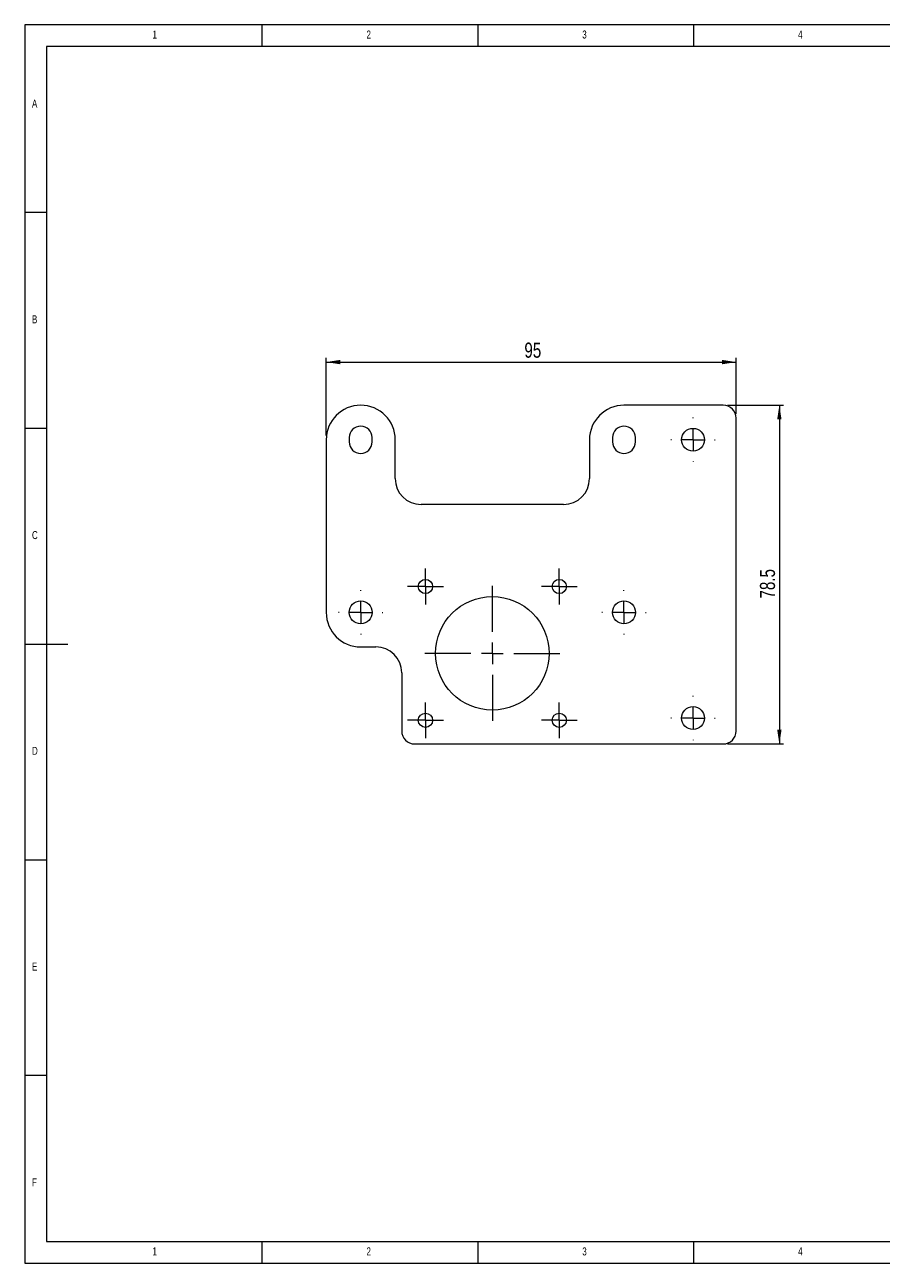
# Model space of a CAD drawing. Header units: millimetres. Extents: x 5 to 415, y 5 to 292.
# Tile 1 of 2: x 5 to 203, y 5 to 292. Entities that reach past the tile are written whole.
import ezdxf

# ---------------------------------------------------------------- set-up
doc = ezdxf.new("R2010")
doc.units = ezdxf.units.MM
doc.styles.add('SLDTEXTSTYLE0', font='TXT', dxfattribs={"width": 0.75})
doc.dimstyles.new('SLDDIMSTYLE0', dxfattribs={"dimtxt": 3.5, "dimasz": 3.302, "dimexe": 0, "dimexo": 0.0625, "dimgap": 0.875, "dimtad": 1, "dimtoh": 1, "dimrnd": 1e-09, "dimzin": 12, "dimdsep": 46, "dimtxsty": 'SLDTEXTSTYLE0', "dimsah": 1, "dimcen": 0.09, "dimadec": 0, "dimazin": 0, "dimtfac": 1, "dimtofl": 0, "dimtmove": 0, "dimatfit": 3, "dimfxl": 1, "dimfrac": 2, "dimtolj": 1, "dimtzin": 12, "dimarcsym": 0})
doc.dimstyles.new('SLDDIMSTYLE1', dxfattribs={"dimtxt": 3.5, "dimasz": 3.302, "dimexe": 0, "dimexo": 0.0625, "dimgap": 0.875, "dimtad": 1, "dimtoh": 1, "dimdec": 1, "dimrnd": 1e-09, "dimzin": 12, "dimdsep": 46, "dimtxsty": 'SLDTEXTSTYLE0', "dimsah": 1, "dimcen": 0.09, "dimadec": 0, "dimazin": 0, "dimtfac": 1, "dimtofl": 0, "dimtmove": 0, "dimatfit": 3, "dimfxl": 1, "dimfrac": 2, "dimtolj": 1, "dimtzin": 12, "dimarcsym": 0})

# ---------------------------------------------------------------- blocks, each defined once
blk = doc.blocks.new('*D1')
at = {"color": 7, "linetype": 'Continuous', "lineweight": 0}
for p, q in [((74.83, 196.83), (74.83, 214.83)), ((74.83, 213.83), (169.83, 213.83)), ((169.83, 201.83), (169.83, 214.83))]:
    blk.add_line(p, q, dxfattribs=at)
for points in [[(74.83, 213.83), (78.14, 213.32), (78.14, 214.34)], [(169.83, 213.83), (166.53, 214.34), (166.53, 213.32)]]:
    blk.add_solid(points, dxfattribs=at)
at = {"color": 7, "linetype": 'Continuous', "lineweight": 0, "insert": (120.76, 218.34), "char_height": 3.5, "attachment_point": 1, "style": 'SLDTEXTSTYLE0'}
blk.add_mtext('95', dxfattribs=at)
blk = doc.blocks.new('*D2')
at = {"color": 7, "linetype": 'Continuous', "lineweight": 0}
for p, q in [((167.83, 203.83), (180.83, 203.83)), ((179.83, 203.83), (179.83, 125.33)), ((167.83, 125.33), (180.83, 125.33))]:
    blk.add_line(p, q, dxfattribs=at)
for points in [[(179.83, 203.83), (179.33, 200.53), (180.34, 200.53)], [(179.83, 125.33), (180.34, 128.63), (179.33, 128.63)]]:
    blk.add_solid(points, dxfattribs=at)
at = {"color": 7, "linetype": 'Continuous', "lineweight": 0, "insert": (175.32, 159.04), "char_height": 3.5, "attachment_point": 1, "rotation": 90, "style": 'SLDTEXTSTYLE0'}
blk.add_mtext('78.5', dxfattribs=at)
blk = doc.blocks.new('SW_CENTERMARKSYMBOL_0')
at = {"color": 0, "linetype": 'Continuous', "lineweight": 0}
for p, q in [((0, 5), (0, 5.15)), ((-5, 0), (-5.15, 0)), ((0, 0), (-2.5, 0)), ((0, 0), (0, 2.5)), ((0, 0), (0, -2.5)), ((0, 0), (2.5, 0)), ((5, 0), (5.15, 0)), ((0, -5), (0, -5.15))]:
    blk.add_line(p, q, dxfattribs=at)
blk = doc.blocks.new('SW_CENTERMARKSYMBOL_1')
at = {"color": 0, "linetype": 'Continuous', "lineweight": 0}
for p, q in [((0, 2.5), (0, 4.15)), ((-2.5, 0), (-4.15, 0)), ((0, 0), (-2.5, 0)), ((0, 0), (0, 2.5)), ((0, 0), (0, -2.5)), ((0, 0), (2.5, 0)), ((2.5, 0), (4.15, 0)), ((0, -2.5), (0, -4.15))]:
    blk.add_line(p, q, dxfattribs=at)
blk = doc.blocks.new('SW_CENTERMARKSYMBOL_2')
at = {"color": 0, "linetype": 'Continuous', "lineweight": 0}
for p, q in [((0, 5), (0, 15.65)), ((-5, 0), (-15.65, 0)), ((0, 0), (-2.5, 0)), ((0, 0), (0, 2.5)), ((0, 0), (0, -2.5)), ((0, 0), (2.5, 0)), ((5, 0), (15.65, 0)), ((0, -5), (0, -15.65))]:
    blk.add_line(p, q, dxfattribs=at)
blk = doc.blocks.new('SW_CENTERMARKSYMBOL_3')
at = {"color": 0, "linetype": 'Continuous', "lineweight": 0}
for p, q in [((0, 2.5), (0, 4.15)), ((-2.5, 0), (-4.15, 0)), ((0, 0), (-2.5, 0)), ((0, 0), (0, 2.5)), ((0, 0), (0, -2.5)), ((0, 0), (2.5, 0)), ((2.5, 0), (4.15, 0)), ((0, -2.5), (0, -4.15))]:
    blk.add_line(p, q, dxfattribs=at)
blk = doc.blocks.new('SW_CENTERMARKSYMBOL_4')
at = {"color": 0, "linetype": 'Continuous', "lineweight": 0}
for p, q in [((0, 2.5), (0, 4.15)), ((-2.5, 0), (-4.15, 0)), ((0, 0), (-2.5, 0)), ((0, 0), (0, 2.5)), ((0, 0), (0, -2.5)), ((0, 0), (2.5, 0)), ((2.5, 0), (4.15, 0)), ((0, -2.5), (0, -4.15))]:
    blk.add_line(p, q, dxfattribs=at)
blk = doc.blocks.new('SW_CENTERMARKSYMBOL_5')
at = {"color": 0, "linetype": 'Continuous', "lineweight": 0}
for p, q in [((0, 2.5), (0, 4.15)), ((-2.5, 0), (-4.15, 0)), ((0, 0), (-2.5, 0)), ((0, 0), (0, 2.5)), ((0, 0), (0, -2.5)), ((0, 0), (2.5, 0)), ((2.5, 0), (4.15, 0)), ((0, -2.5), (0, -4.15))]:
    blk.add_line(p, q, dxfattribs=at)
blk = doc.blocks.new('SW_CENTERMARKSYMBOL_6')
at = {"color": 0, "linetype": 'Continuous', "lineweight": 0}
for p, q in [((0, 5), (0, 5.15)), ((-5, 0), (-5.15, 0)), ((0, 0), (-2.5, 0)), ((0, 0), (0, 2.5)), ((0, 0), (0, -2.5)), ((0, 0), (2.5, 0)), ((5, 0), (5.15, 0)), ((0, -5), (0, -5.15))]:
    blk.add_line(p, q, dxfattribs=at)
blk = doc.blocks.new('SW_CENTERMARKSYMBOL_7')
at = {"color": 0, "linetype": 'Continuous', "lineweight": 0}
for p, q in [((0, 5), (0, 5.15)), ((-5, 0), (-5.15, 0)), ((0, 0), (-2.5, 0)), ((0, 0), (0, 2.5)), ((0, 0), (0, -2.5)), ((0, 0), (2.5, 0)), ((5, 0), (5.15, 0)), ((0, -5), (0, -5.15))]:
    blk.add_line(p, q, dxfattribs=at)
blk = doc.blocks.new('SW_CENTERMARKSYMBOL_8')
at = {"color": 0, "linetype": 'Continuous', "lineweight": 0}
for p, q in [((0, 5), (0, 5.15)), ((-5, 0), (-5.15, 0)), ((0, 0), (-2.5, 0)), ((0, 0), (0, 2.5)), ((0, 0), (0, -2.5)), ((0, 0), (2.5, 0)), ((5, 0), (5.15, 0)), ((0, -5), (0, -5.15))]:
    blk.add_line(p, q, dxfattribs=at)

msp = doc.modelspace()

# ---------------------------------------------------------------- linework, layer by layer
at = {"color": 7, "linetype": 'Continuous', "lineweight": 0}
for p, q in [((415, 292), (5, 292)), ((5, 292), (5, 5)), ((60, 287), (60, 292)), ((110, 292), (110, 287)), ((160, 287), (160, 292)), ((410, 287), (10, 287)), ((10, 287), (10, 10)), ((10, 248.5), (5, 248.5)), ((5, 198.5), (10, 198.5)), ((5, 148.5), (15, 148.5)), ((5, 98.5), (10, 98.5)), ((10, 48.5), (5, 48.5)), ((10, 10), (210, 10)), ((60, 5), (60, 10)), ((110, 10), (110, 5)), ((160, 5), (160, 10)), ((5, 5), (415, 5))]:
    msp.add_line(p, q, dxfattribs=at)
at = {"color": 7, "linetype": 'Continuous', "lineweight": 15}
for p, q in [((166.834, 203.828), (143.834, 203.828)), ((169.834, 128.328), (169.834, 200.828)), ((74.834, 195.828), (74.834, 155.828)), ((80.184, 196.328), (80.184, 195.328)), ((85.484, 195.328), (85.484, 196.328)), ((90.834, 186.828), (90.834, 195.828)), ((135.834, 195.828), (135.834, 186.828)), ((141.184, 196.328), (141.184, 195.328)), ((146.484, 195.328), (146.484, 196.328)), ((129.834, 180.828), (96.834, 180.828)), ((82.834, 147.828), (86.334, 147.828)), ((92.334, 141.828), (92.334, 128.328)), ((95.334, 125.328), (166.834, 125.328))]:
    msp.add_line(p, q, dxfattribs=at)
for centre, radius in [((159.834, 195.828), 2.65), ((97.834, 161.828), 1.65), ((128.834, 161.828), 1.65), ((82.834, 155.828), 2.65), ((113.334, 146.328), 13.15), ((143.834, 155.828), 2.65), ((97.834, 130.828), 1.65), ((128.834, 130.828), 1.65), ((159.834, 131.328), 2.65)]:
    msp.add_circle(centre, radius, dxfattribs=at)
for centre, radius, start, end in [((82.834, 195.828), 8, 0, 180), ((143.834, 195.828), 8, 90, 180), ((166.834, 200.828), 3, 0, 90), ((82.834, 196.328), 2.65, 0, 180), ((143.834, 196.328), 2.65, 0, 180), ((82.834, 195.328), 2.65, 180, 0), ((143.834, 195.328), 2.65, 180, 0), ((96.834, 186.828), 6, 180, 270), ((129.834, 186.828), 6, 270, 0), ((82.834, 155.828), 8, 180, 270), ((86.334, 141.828), 6, 0, 90), ((95.334, 128.328), 3, 180, 270), ((166.834, 128.328), 3, 270, 0)]:
    msp.add_arc(centre, radius, start, end, dxfattribs=at)

# ---------------------------------------------------------------- block references
at = {"color": 7, "linetype": 'Continuous', "lineweight": 0}
for name, p in [('SW_CENTERMARKSYMBOL_8', (159.834, 195.828)), ('SW_CENTERMARKSYMBOL_1', (97.834, 161.828)), ('SW_CENTERMARKSYMBOL_5', (128.834, 161.828)), ('SW_CENTERMARKSYMBOL_0', (82.834, 155.828)), ('SW_CENTERMARKSYMBOL_2', (113.334, 146.328)), ('SW_CENTERMARKSYMBOL_6', (143.834, 155.828)), ('SW_CENTERMARKSYMBOL_3', (97.834, 130.828)), ('SW_CENTERMARKSYMBOL_4', (128.834, 130.828)), ('SW_CENTERMARKSYMBOL_7', (159.834, 131.328))]:
    msp.add_blockref(name, p, dxfattribs=at)

# ---------------------------------------------------------------- texts
at = {"color": 7, "linetype": 'Continuous', "lineweight": 0, "char_height": 1.852, "attachment_point": 1, "style": 'SLDTEXTSTYLE0'}
for s, insert in [('1', (34.583, 290.668)), ('2', (84.167, 290.668)), ('3', (134.167, 290.668)), ('4', (184.167, 290.668)), ('A', (6.667, 274.668)), ('B', (6.667, 224.668)), ('C', (6.667, 174.668)), ('D', (6.667, 124.668)), ('E', (6.667, 74.668)), ('F', (6.667, 24.668)), ('1', (34.583, 8.668)), ('2', (84.167, 8.668)), ('3', (134.167, 8.668)), ('4', (184.167, 8.668))]:
    msp.add_mtext(s, dxfattribs=dict(at, insert=insert))

# ---------------------------------------------------------------- dimensions: what is measured, and where the dimension line sits
at = {"color": 7, "linetype": 'Continuous', "lineweight": 0}
dim = msp.add_linear_dim(base=(169.834, 213.828), p1=(74.834, 195.828), p2=(169.834, 200.828), dimstyle='SLDDIMSTYLE0', dxfattribs=at)
dim.commit()
dim.dimension.update_dxf_attribs({"geometry": '*D1', "text_midpoint": (123.349, 213.828), "dimtype": 160})
dim = msp.add_linear_dim(base=(179.834, 125.328), p1=(166.834, 203.828), p2=(166.834, 125.328), angle=90, dimstyle='SLDDIMSTYLE1', dxfattribs=at)
dim.commit()
dim.dimension.update_dxf_attribs({"geometry": '*D2', "text_midpoint": (179.834, 163.562), "dimtype": 160})

doc.saveas('drawing.dxf')
